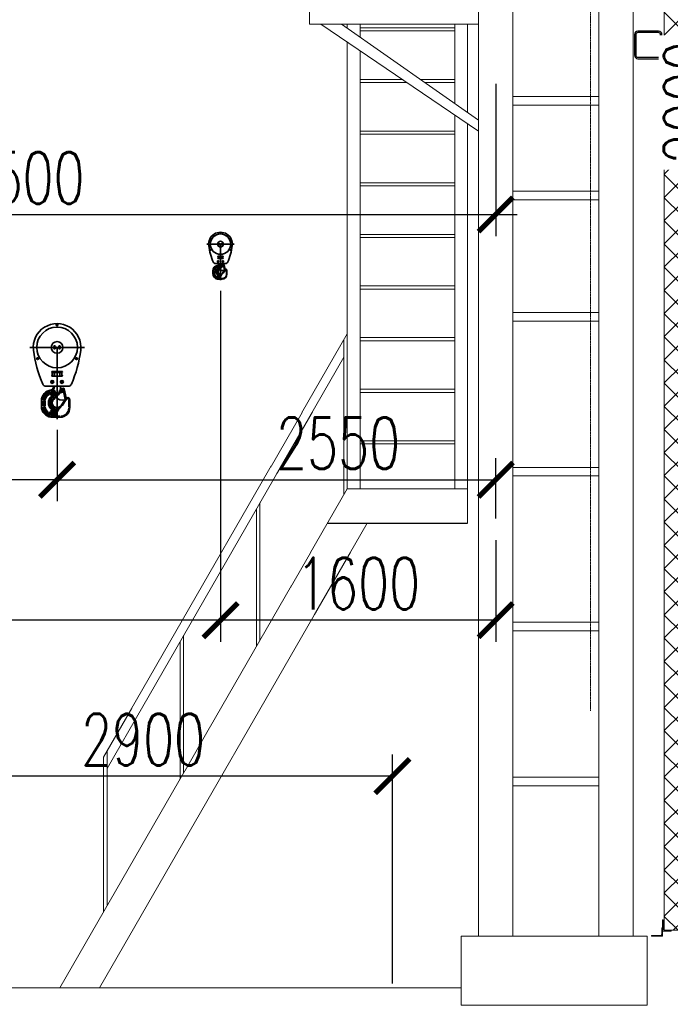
# Model space of a CAD drawing. Header units: millimetres. Extents: x 452087 to 582075, y 10891 to 81641.
# Tile 162 of 256: x 493453 to 497235, y 56541 to 62263. Entities that reach past the tile are written whole.
import ezdxf

# ---------------------------------------------------------------- set-up
doc = ezdxf.new("R2010")
doc.units = ezdxf.units.MM
doc.linetypes.add('ACAD_ISO04W100', pattern=[30, 24, -3, 0, -3])
doc.layers.get('Defpoints').update_dxf_attribs({"color": 8})
for name, color, linetype, lineweight in [('АО_оси', 255, 'ACAD_ISO04W100', 25), ('ОЗиМ', 5, 'Continuous', 35), ('ОЗиМ Линии', 7, 'Continuous', 25)]:
    doc.layers.add(name, color=color, linetype=linetype, lineweight=lineweight)
for name, color, linetype in [('АО_Размеры', 7, 'Continuous'), ('ГТО-2_Размеры', 7, 'Continuous'), ('ОГСО_Размеры', 7, 'Continuous'), ('ОСК_металл', 2, 'Continuous')]:
    doc.layers.add(name, color=color, linetype=linetype)
doc.layers.add('ГТО-2_Оборудование_018', color=7, linetype='Continuous', lineweight=18, true_color=0x6b6b6b)
doc.styles.add('RomanS', font='romans.shx', dxfattribs={"width": 0.7})
doc.dimstyles.new('M200', dxfattribs={"dimscale": 200, "dimtxt": 3, "dimasz": 2, "dimexe": 1.25, "dimexo": 0.625, "dimtad": 3, "dimtoh": 1, "dimdec": 0, "dimtxsty": 'RomanS', "dimblk": 'ARCHTICK', "dimblk1": 'OBLIQUE', "dimblk2": 'ARCHTICK', "dimcen": 3, "dimclrt": 2, "dimaunit": 1, "dimadec": 4, "dimazin": 0, "dimtfac": 1, "dimtdec": 0, "dimtmove": 0, "dimatfit": 3, "dimfxl": 1, "dimtfill": 1, "dimarcsym": 0})
doc.dimstyles.new('MOSOBL 1-100 (мм)', dxfattribs={"dimscale": 100, "dimtxt": 3, "dimasz": 2, "dimexe": 1.25, "dimexo": 0.625, "dimtad": 1, "dimdec": 0, "dimzin": 9, "dimtxsty": 'RomanS', "dimblk": 'ARCHTICK', "dimcen": 2.5, "dimdle": 1.25, "dimclrd": 7, "dimclre": 7, "dimclrt": 2, "dimadec": 0, "dimazin": 0, "dimtfac": 1, "dimtdec": 0, "dimtmove": 1, "dimatfit": 3, "dimfxl": 1, "dimtfill": 1, "dimlwd": 25, "dimlwe": 25, "dimarcsym": 0})

# ---------------------------------------------------------------- blocks, each defined once
blk = doc.blocks.new('_ArchTick')
at = {"color": 0, "linetype": 'ByBlock', "const_width": 0.15}
blk.add_lwpolyline([(-0.5, -0.5), (0.5, 0.5)], dxfattribs=at)
blk = doc.blocks.new('*D561')
at = {"layer": 'Defpoints', "color": 0, "transparency": 16777216}
for p in [(492720.6, 57866.9), (492720.6, 57696.5), (495620.3, 56598.6)]:
    blk.add_point(p, dxfattribs=at)
at = {"layer": 'ГТО-2_Размеры', "color": 0, "lineweight": -2, "transparency": 16777216}
for p, q in [((492720.6, 57759), (492720.6, 57991.9)), ((495620.3, 56661.1), (495620.3, 57991.9)), ((495620.3, 57866.9), (492720.6, 57866.9))]:
    blk.add_line(p, q, dxfattribs=at)
at = {"layer": 'ГТО-2_Размеры', "color": 0, "lineweight": -2, "transparency": 16777216, "xscale": 200, "yscale": 200, "zscale": 200, "rotation": 180}
blk.add_blockref('_ArchTick', (492720.6, 57866.9), dxfattribs=at)
at = {"layer": 'ГТО-2_Размеры', "color": 0, "lineweight": -2, "transparency": 16777216, "xscale": 200, "yscale": 200, "zscale": 200}
blk.add_blockref('_ArchTick', (495620.3, 57866.9), dxfattribs=at)
at = {"layer": 'ГТО-2_Размеры', "color": 2, "transparency": 16777216, "insert": (494170.4, 58079.4), "char_height": 300, "attachment_point": 5, "style": 'RomanS', "bg_fill": 3, "box_fill_scale": 1.1, "bg_fill_color": 256, "bg_fill_true_color": 13158600, "bg_fill_transparency": 0}
blk.add_mtext('2900', dxfattribs=at)
blk = doc.blocks.new('_Oblique')
at = {"color": 0, "linetype": 'ByBlock', "lineweight": -2}
blk.add_line((-0.5, -0.5), (0.5, 0.5), dxfattribs=at)
blk = doc.blocks.new('*D636')
at = {"layer": 'Defpoints', "color": 0, "transparency": 16777216}
for p in [(493670.6, 59941.1), (490720.6, 59589.3), (490720.6, 59036.3)]:
    blk.add_point(p, dxfattribs=at)
at = {"layer": 'ГТО-2_Размеры', "color": 0, "lineweight": -2, "transparency": 16777216}
for p, q in [((493670.6, 59878.6), (493670.6, 59464.3)), ((490720.6, 59098.8), (490720.6, 59714.3)), ((493670.6, 59589.3), (490720.6, 59589.3))]:
    blk.add_line(p, q, dxfattribs=at)
at = {"layer": 'ГТО-2_Размеры', "color": 0, "lineweight": -2, "transparency": 16777216, "xscale": 200, "yscale": 200, "zscale": 200, "rotation": 180}
blk.add_blockref('_ArchTick', (490720.6, 59589.3), dxfattribs=at)
at = {"layer": 'ГТО-2_Размеры', "color": 0, "lineweight": -2, "transparency": 16777216, "xscale": 200, "yscale": 200, "zscale": 200}
blk.add_blockref('_ArchTick', (493670.6, 59589.3), dxfattribs=at)
at = {"layer": 'ГТО-2_Размеры', "color": 2, "transparency": 16777216, "insert": (492195.6, 59801.8), "char_height": 300, "attachment_point": 5, "style": 'RomanS', "bg_fill": 3, "box_fill_scale": 1.1, "bg_fill_color": 256, "bg_fill_true_color": 13158600, "bg_fill_transparency": 0}
blk.add_mtext('2950', dxfattribs=at)
blk = doc.blocks.new('*D637')
at = {"layer": 'Defpoints', "color": 0, "transparency": 16777216}
for p in [(494620.6, 60749.6), (490720.6, 58773), (490720.6, 58076.1)]:
    blk.add_point(p, dxfattribs=at)
at = {"layer": 'ГТО-2_Размеры', "color": 0, "lineweight": -2, "transparency": 16777216}
for p, q in [((494620.6, 60687.1), (494620.6, 58648)), ((490720.6, 58138.6), (490720.6, 58898)), ((494620.6, 58773), (490720.6, 58773))]:
    blk.add_line(p, q, dxfattribs=at)
at = {"layer": 'ГТО-2_Размеры', "color": 0, "lineweight": -2, "transparency": 16777216, "xscale": 200, "yscale": 200, "zscale": 200, "rotation": 180}
blk.add_blockref('_ArchTick', (490720.6, 58773), dxfattribs=at)
at = {"layer": 'ГТО-2_Размеры', "color": 0, "lineweight": -2, "transparency": 16777216, "xscale": 200, "yscale": 200, "zscale": 200}
blk.add_blockref('_ArchTick', (494620.6, 58773), dxfattribs=at)
at = {"layer": 'ГТО-2_Размеры', "color": 2, "transparency": 16777216, "insert": (492670.6, 58985.5), "char_height": 300, "attachment_point": 5, "style": 'RomanS', "bg_fill": 3, "box_fill_scale": 1.1, "bg_fill_color": 256, "bg_fill_true_color": 13158600, "bg_fill_transparency": 0}
blk.add_mtext('3900', dxfattribs=at)
blk = doc.blocks.new('*D648')
at = {"layer": 'Defpoints', "color": 0, "transparency": 16777216}
for p in [(494620.6, 60749.6), (496220.5, 59301.1, 0), (494620.6, 58773)]:
    blk.add_point(p, dxfattribs=at)
at = {"layer": 'ГТО-2_Размеры', "color": 0, "lineweight": -2, "transparency": 16777216}
for p, q in [((494620.6, 60687.1), (494620.6, 58648)), ((496220.5, 59238.6), (496220.5, 58648)), ((496220.5, 58773), (494620.6, 58773))]:
    blk.add_line(p, q, dxfattribs=at)
at = {"layer": 'ГТО-2_Размеры', "color": 0, "lineweight": -2, "transparency": 16777216, "xscale": 200, "yscale": 200, "zscale": 200, "rotation": 180}
blk.add_blockref('_ArchTick', (494620.6, 58773), dxfattribs=at)
at = {"layer": 'ГТО-2_Размеры', "color": 0, "lineweight": -2, "transparency": 16777216, "xscale": 200, "yscale": 200, "zscale": 200}
blk.add_blockref('_ArchTick', (496220.5, 58773), dxfattribs=at)
at = {"layer": 'ГТО-2_Размеры', "color": 2, "transparency": 16777216, "insert": (495420.5, 58985.5), "char_height": 300, "attachment_point": 5, "style": 'RomanS', "bg_fill": 3, "box_fill_scale": 1.1, "bg_fill_color": 256, "bg_fill_true_color": 13158600, "bg_fill_transparency": 0}
blk.add_mtext('1600', dxfattribs=at)
blk = doc.blocks.new('*D649')
at = {"layer": 'Defpoints', "color": 0, "transparency": 16777216}
for p in [(493670.6, 59941.1), (496220.5, 59589.3, 0), (496220.5, 59301.1, 0)]:
    blk.add_point(p, dxfattribs=at)
at = {"layer": 'ГТО-2_Размеры', "color": 0, "lineweight": -2, "transparency": 16777216}
for p, q in [((493670.6, 59878.6, 0), (493670.6, 59464.3, 0)), ((496220.5, 59363.6, 0), (496220.5, 59714.3, 0)), ((493670.6, 59589.3, 0), (496220.5, 59589.3, 0))]:
    blk.add_line(p, q, dxfattribs=at)
at = {"layer": 'ГТО-2_Размеры', "color": 0, "lineweight": -2, "transparency": 16777216, "xscale": 200, "yscale": 200, "zscale": 200, "rotation": 180}
blk.add_blockref('_ArchTick', (493670.6, 59589.3, 0), dxfattribs=at)
at = {"layer": 'ГТО-2_Размеры', "color": 0, "lineweight": -2, "transparency": 16777216, "xscale": 200, "yscale": 200, "zscale": 200}
blk.add_blockref('_ArchTick', (496220.5, 59589.3, 0), dxfattribs=at)
at = {"layer": 'ГТО-2_Размеры', "color": 2, "transparency": 16777216, "insert": (495304, 59801.8, 0), "char_height": 300, "attachment_point": 5, "style": 'RomanS', "bg_fill": 3, "box_fill_scale": 1.1, "bg_fill_color": 256, "bg_fill_true_color": 13158600, "bg_fill_transparency": 0}
blk.add_mtext('2550', dxfattribs=at)
blk = doc.blocks.new('*D651')
at = {"layer": 'Defpoints', "color": 0, "transparency": 16777216}
for p in [(496220.5, 61951.5), (490720.6, 61748.5), (496220.5, 61130.3)]:
    blk.add_point(p, dxfattribs=at)
at = {"layer": 'АО_Размеры', "color": 7, "lineweight": 25, "transparency": 16777216}
for p, q in [((496220.5, 61889), (496220.5, 61005.3)), ((490720.6, 61686), (490720.6, 61005.3)), ((490595.6, 61130.3), (496345.5, 61130.3))]:
    blk.add_line(p, q, dxfattribs=at)
at = {"layer": 'АО_Размеры', "color": 7, "lineweight": 25, "transparency": 16777216, "xscale": 200, "yscale": 200, "zscale": 200, "rotation": 180}
blk.add_blockref('_ArchTick', (490720.6, 61130.3), dxfattribs=at)
at = {"layer": 'АО_Размеры', "color": 7, "lineweight": 25, "transparency": 16777216, "xscale": 200, "yscale": 200, "zscale": 200}
blk.add_blockref('_ArchTick', (496220.5, 61130.3), dxfattribs=at)
at = {"layer": 'АО_Размеры', "color": 2, "transparency": 16777216, "insert": (493470.5, 61342.8), "char_height": 300, "attachment_point": 5, "style": 'RomanS', "bg_fill": 3, "box_fill_scale": 1.1, "bg_fill_color": 256, "bg_fill_true_color": 13158600, "bg_fill_transparency": 0}
blk.add_mtext('5500', dxfattribs=at)
blk = doc.blocks.new('A$C5CDC48FF')
at = {"layer": 'ОЗиМ', "ltscale": 60}
for p, q in [((-4.9, 481.5), (-4.9, 479.8)), ((4.9, 479.8), (4.9, 481.5)), ((-159.3, 350), (159.2, 350)), ((-18.2, 350), (-16.1, 353.8)), ((-16.1, 346.2), (-18.2, 350)), ((-16.1, 353.8), (-11.9, 353.8)), ((-11.9, 346.2), (-16.1, 346.2)), ((-14, 356.3), (-14, 363)), ((-14, 346.2), (-14, 353.8)), ((-14, 337.1), (-14, 343.7)), ((-11.9, 353.8), (-9.8, 350)), ((-9.8, 350), (-11.9, 346.2)), ((0, 350), (0, -67.1)), ((9.8, 350), (11.9, 353.8)), ((11.9, 346.2), (9.8, 350)), ((11.9, 353.8), (16.1, 353.8)), ((16.1, 346.2), (11.9, 346.2)), ((14, 356.3), (14, 363)), ((14, 346.2), (14, 353.8)), ((14, 337.1), (14, 343.7)), ((16.1, 353.8), (18.2, 350)), ((18.2, 350), (16.1, 346.2)), ((-114.8, 289.4), (-116.3, 288.5)), ((116.3, 288.5), (114.8, 289.4)), ((-111.4, 280), (-109.9, 280.9)), ((109.9, 280.9), (111.4, 280)), ((-30.4, 209.3), (30.4, 209.3)), ((-28.1, 203.7), (-27.3, 203.7)), ((28, 210.7), (-28, 210.7)), ((-28, 203.1), (-28, 190.3)), ((-28, 182.7), (-20.6, 182.7)), ((-27.3, 203.7), (-27.3, 182.7)), ((-27.3, 203.7), (-15.6, 203.7)), ((-20.6, 182.7), (-15.6, 182.7)), ((-15.6, 182.7), (-15.6, 203.7)), ((-15.6, 203.7), (15.6, 203.7)), ((15.6, 182.7), (-15.6, 182.7)), ((15.6, 203.7), (15.6, 182.7)), ((15.6, 203.7), (27.3, 203.7)), ((15.6, 182.7), (20.6, 182.7)), ((20.6, 182.7), (28, 182.7)), ((27.3, 182.7), (27.3, 203.7)), ((27.3, 203.7), (28.1, 203.7)), ((28, 190.3), (28, 203.1)), ((64, 124.2), (-64, 124.2)), ((-32.2, 149.1), (-30.1, 152.9)), ((-30.1, 145.3), (-32.2, 149.1)), ((-30.1, 152.9), (-25.9, 152.9)), ((-25.9, 145.3), (-30.1, 145.3)), ((-25.9, 152.9), (-23.8, 149.1)), ((-23.8, 149.1), (-25.9, 145.3)), ((-25, 108.2), (-19.9, 117.2)), ((-24.2, 110.3), (-20.2, 119.8)), ((-24.1, 107.4), (-18.8, 117)), ((-22, 113.5), (-19.2, 122.7)), ((-21.6, 114.7), (-21.3, 115.7)), ((-20.9, 113.1), (-18.1, 122.7)), ((-20.6, 118.1), (-20.1, 120.3)), ((-19.8, 124.2), (-19.8, 122.7)), ((-14.7, 122.7), (-19.2, 122.7)), ((-14.2, 123), (-14.2, 124.2)), ((-9.5, 123.9), (-9.5, 124.2)), ((-7.6, 123.9), (7.6, 123.9)), ((9.5, 123.9), (9.5, 124.2)), ((19.8, 101.9), (19.8, 124.2)), ((23.8, 149.1), (25.9, 152.9)), ((25.9, 145.3), (23.8, 149.1)), ((25.9, 152.9), (30.1, 152.9)), ((30.1, 145.3), (25.9, 145.3)), ((30.1, 152.9), (32.2, 149.1)), ((32.2, 149.1), (30.1, 145.3)), ((-46.3, 84), (-47.5, 87.1)), ((-43.7, 77.7), (-45.8, 82.9)), ((-41.2, 84.5), (-44.9, 83.8)), ((-37.6, 102), (-41.5, 101.2)), ((-36.3, 83.9), (-40.6, 84.6)), ((-36.5, 102.1), (-37.6, 102)), ((-35.4, 102.3), (-36.5, 102.1)), ((-35.9, 102.4), (-33.2, 103.4)), ((-35.4, 102.3), (-34, 102.5)), ((-34.8, 97.3), (-35.3, 101.7)), ((-34.5, 73.7), (-32.3, 70)), ((-29.3, 77.3), (-34.1, 74.5)), ((-33.3, 102.6), (-34, 102.5)), ((-33.1, 102.7), (-32.7, 102.8)), ((-32.9, 102.7), (-28.4, 105)), ((-28, 104.5), (-32.7, 102.8)), ((-31.5, 97.9), (-32.6, 102.2)), ((-31.9, 81.4), (-32.4, 81.8)), ((-28.6, 61.2), (-32.2, 65.5)), ((-26.6, 72.7), (-31.5, 69.9)), ((-31, 103.7), (-27.2, 105.9)), ((-30, 105), (-27.6, 106.7)), ((-29.9, 94.9), (-13.3, 66.1)), ((-28.7, 77.6), (-29.4, 78.6)), ((-28.7, 77.6), (-26, 73)), ((-28.3, 77.8), (-25.4, 79.5)), ((-28, 104.5), (-28.2, 104.4)), ((-28.1, 60.7), (-27.6, 61.1)), ((-27.8, 60.4), (-25.6, 57.8)), ((-27.5, 106.5), (-27.5, 106.5)), ((-26, 63.3), (-25.8, 63.6)), ((-25.5, 71.9), (-25.7, 72.5)), ((-25.6, 73.2), (-22.7, 74.9)), ((-9.1, 68.8), (-25.5, 97.1)), ((-25, 109.2), (-23.3, 111.5)), ((-25, 108.2), (-22.6, 111)), ((-25, 108.1), (-22.6, 111)), ((-25, 108.1), (-25, 108.2)), ((-22.6, 75.6), (-24.8, 79.3)), ((-24.8, 68.1), (-24.8, 69.6)), ((-24.2, 107.3), (-21.7, 110.4)), ((-24.2, 107.3), (-24.1, 107.4)), ((-24.1, 107.4), (-21.7, 110.4)), ((-13.1, 62.4), (-22.6, 52.9)), ((-20.8, 99), (-5.5, 72.4)), ((-19.8, 47.8), (-8.7, 58.9)), ((-2.4, 77), (-17.1, 102.4)), ((-8.7, 60.5), (-11.5, 63.2)), ((-7.6, 61.6), (-9.3, 59.9)), ((-9, 59.1), (-8.5, 58.6)), ((-8.5, 58.6), (-6.6, 60.7)), ((-8.5, 58.6), (-8, 58.2)), ((-7.6, 61.6), (2.9, 72.9)), ((-6.7, 60.8), (-7.5, 61.6)), ((-4.4, 69.6), (-7.4, 66.7)), ((-6.6, 59.7), (4.9, 72)), ((3.9, 72), (-6.6, 60.7)), ((0, 73.6), (-1, 74.5)), ((2.2, 77.7), (-0.6, 74.9)), ((-0.3, 73.9), (-0.3, 73.9)), ((0.4, 73.2), (0.3, 73.2)), ((0.4, 73.2), (0.4, 73.2)), ((1.5, 72.1), (1.4, 72.2)), ((1.5, 72.1), (1.5, 72.1)), ((1.8, 71.8), (1.7, 71.8)), ((5.3, 80.8), (2.9, 78.4)), ((4.8, 75), (2.9, 72.9)), ((3, 72.8), (3.8, 72.1)), ((3.9, 72), (5.8, 74)), ((5.8, 74), (4.8, 75)), ((6.3, 73.5), (5.8, 74)), ((6, 80.7), (9.1, 77.5)), ((6.1, 73.7), (9.5, 77.1)), ((6.3, 73.5), (17.3, 85.3)), ((9.5, 77.1), (11.8, 79.4)), ((11.4, 79.1), (13.1, 81.3)), ((14.7, 101.9), (19.2, 101.9)), ((17.1, 88.5), (18.1, 91.1)), ((17.3, 85.3), (25.9, 94.5)), ((17.3, 85.3), (38, 89.7)), ((31.5, 111.3), (19.8, 111.3)), ((25.9, 94.5), (24.3, 102.1)), ((25.9, 94.5), (39, 97.3)), ((25.9, 94.5), (25.9, 94.5)), ((31.5, 108.9), (26.9, 106.2)), ((26.9, 106.2), (26.9, 101)), ((26.9, 101), (31.5, 98.3)), ((30, 110.8), (37.5, 112.4)), ((36, 106.2), (31.5, 108.9)), ((31.5, 98.3), (36, 101)), ((36, 101), (36, 106.2)), ((37.5, 112.4), (40.2, 113)), ((40.5, 98.4), (37.8, 110.8)), ((38.1, 90.4), (38.9, 96.6)), ((46.9, 48.2), (38.6, 86.9)), ((40.2, 113), (44.8, 91.6)), ((44.8, 91.6), (54.3, 46.9)), ((55.7, 57.4), (55.6, 57.4)), ((-91, 39.7), (-91, 7)), ((-90.4, 39.7), (-86, 39.7)), ((-90.4, 7), (-86, 7)), ((-85.4, 9.8), (-85.4, 36.9)), ((-79.8, 36.8), (-79.8, 9.7)), ((-79.4, 39.6), (-76, 39.6)), ((-76, 6.9), (-79.4, 6.9)), ((-75.6, 6.9), (-75.6, 39.6)), ((-74.9, 39.6), (-69.3, 39.6)), ((-74.9, 6.9), (-69.3, 6.9)), ((-68.6, 9.7), (-68.6, 36.8)), ((-20.2, 48.2), (-23.4, 51.4)), ((6, 0.7), (6.2, 0.7)), ((6.7, 0.8), (6.2, 0.7)), ((43.5, 42.2), (23.1, 12.2)), ((23.6, 11.9), (27.3, 9.4)), ((29.3, 11.4), (49.7, 41.3)), ((43.5, 42.2), (43.5, 42.2)), ((43.5, 42.2), (43.5, 42.2)), ((43.6, 42.2), (43.6, 42.2)), ((44, 44.7), (47.4, 45.4)), ((45, 42), (45.7, 42.1)), ((54.3, 46.9), (47.4, 45.4)), ((48.4, 42.4), (48.9, 42.6)), ((51.6, 43.8), (52, 44.2)), ((53.8, 56.2), (53.7, 56.1)), ((54.2, 46.2), (54.5, 46.7)), ((54.6, 56.8), (54.5, 56.7)), ((55.3, 57.2), (55.2, 57.1)), ((55.9, 49.3), (56.1, 49.8)), ((56.3, 56.1), (56.2, 56.5)), ((56.7, 52.7), (56.5, 54.1)), ((56.7, 52.5), (56.7, 52.5)), ((56.7, 52.5), (56.7, 52.5)), ((68.6, 43.5), (68.6, 2.8)), ((73.6, 46.3), (69.2, 46.3)), ((73.6, 0), (69.2, 0)), ((74.2, 0), (74.2, 46.3)), ((-52.4, -34.5), (-54.1, -37.4)), ((-51.8, -33.5), (-49, -28.7)), ((-50.4, -35), (-50.1, -35.1)), ((-48.1, -35.6), (-45.9, -36)), ((-43.7, -35.8), (-41.6, -35.5)), ((-39.5, -34.7), (-37.6, -33.7)), ((-33.6, -28.7), (-38.4, -25.9)), ((-32.8, -14.7), (-38.3, -24.4)), ((-35.9, -54.9), (-35.3, -50.5)), ((-35.3, -31.9), (-34.3, -30.9)), ((-33.6, -50.7), (-34.9, -50.1)), ((-10.4, -6.8), (-33.9, -47.5)), ((-26, -17), (-33, -29.1)), ((-32.6, -29.3), (-29.7, -31)), ((-28.6, -5.2), (-32.2, -9.5)), ((-26.6, -16.7), (-31.5, -13.9)), ((-30.4, -49.1), (-7, -8.5)), ((-28.6, -30), (-23.1, -20.3)), ((-28, -56), (-22.5, -56)), ((-27.8, -4.4), (-25.6, -1.8)), ((-27.6, -5.2), (-27.6, -5.1)), ((-26, -17), (-25.7, -16.5)), ((-25.5, -8.4), (-25.8, -7.6)), ((-25.6, -17.2), (-22.7, -18.9)), ((-24.9, -13.9), (-24.8, -13.6)), ((-20.4, -51.9), (-24.8, -51.9)), ((4.7, -9.4), (-18.5, -49.5)), ((-14.6, -56), (18.2, -56)), ((-13.2, -48), (11.3, -5.5)), ((15.4, -50.4), (-11.8, -50.4)), ((18.2, -55.4), (18.2, -51))]:
    blk.add_line(p, q, dxfattribs=at)
for points in [[(-9.5, 123.9), (-9.4, 124.2), (-9.4, 124.2)], [(9.5, 123.9), (9.4, 124.2), (9.4, 124.2)], [(-31.9, 103), (-32.1, 102.9), (-32.3, 102.9), (-32.3, 102.8), (-32.5, 102.8), (-32.7, 102.8)], [(-27.2, 100.2), (-27.8, 101.1), (-28.5, 101.9), (-29.3, 102.5), (-30, 102.9), (-30.8, 103.1), (-31.3, 103.1)], [(-30.9, 97.5), (-29.3, 98.3), (-28.9, 98.5), (-27.9, 99.1), (-27.3, 99.3)], [(-21.2, 104.7), (-21.4, 104.7), (-22.9, 105), (-23.2, 105), (-23.8, 105.1), (-24.7, 105.3), (-25.9, 105.2), (-26.4, 105.2), (-28, 104.5)], [(-22.6, 102.1), (-23.3, 103), (-24.1, 103.7), (-25, 104.3), (-25.8, 104.6), (-26.6, 104.8), (-27.4, 104.7), (-27.5, 104.7)], [(-21.8, 101.7), (-21.3, 102), (-20.7, 102.3), (-20.3, 102.7), (-19.5, 103.5), (-19.3, 103.7), (-18.8, 104.4)], [(-18.5, 104.8), (-20.6, 104.7), (-21.2, 104.7)], [(-8.1, 66.1), (-9.6, 65.1), (-9.7, 65), (-11.5, 63.9)], [(-6.3, 63), (-6.5, 63.9), (-6.8, 64.9), (-7.3, 65.8)], [(-1.3, 74.1), (-2.6, 72.1), (-2.7, 72), (-3.8, 70.5)], [(-2.7, 66.9), (-2.9, 67.8), (-3.3, 68.8), (-3.7, 69.5)], [(1.5, 72.1), (1.4, 72.2), (0.5, 73), (0.3, 73.3), (0.2, 73.3)], [(1.7, 71.7), (1.6, 71.9), (1.5, 72), (1.5, 72), (1.5, 72), (1.5, 72), (1.5, 72.1), (1.5, 72.1), (1.5, 72.1), (1.5, 72.1), (1.5, 72.1), (1.5, 72.1), (1.5, 72.1), (1.6, 72.1), (1.6, 72), (1.7, 72), (1.9, 71.8)], [(44.8, 91.6), (44.8, 91.1), (44.5, 90.9), (44.4, 90.8), (43.8, 90.6), (43, 90.5), (43, 90.4), (41.9, 90.3), (40.7, 90.1), (40.6, 90.1), (39.4, 89.9), (38, 89.7)], [(39, 97.3), (39.5, 97.4), (39.9, 97.3), (40.6, 97), (40.8, 96.9)], [(42.4, 95.6), (42.2, 95.8), (42, 96), (40.8, 96.9)], [(44.8, 91.6), (44.3, 93.1), (43.9, 93.8), (43.4, 94.5)], [(55.8, 57.5), (55.7, 57.4), (55.3, 57.2), (54.6, 56.8), (53.8, 56.2), (53, 55.5), (52.9, 55.4)], [(55.5, 57.3), (55.6, 57.4), (55.7, 57.4)], [(55.8, 57.5), (55.8, 57.5), (55.8, 57.5)], [(55.8, 57.5), (55.9, 57.3), (56.2, 56.5), (56.5, 55.5), (56.7, 54.1), (56.7, 52.5), (56.5, 51.1)], [(-7.6, 0.5), (-7.8, 0), (-7.9, -0.6), (-8.1, -1.2), (-8.4, -2.3), (-8.5, -2.7), (-8.8, -3.8)], [(-6.8, 0.8), (-7.1, 0.9), (-7.5, 1)], [(-6.2, 0.5), (-5.7, 0), (-5.4, -0.6), (-5.1, -1.5), (-5, -2.6), (-5.1, -3.8), (-5.3, -5.1), (-5.3, -5.4)], [(10.6, 2.1), (6.7, 0.8), (6.2, 0.7), (2.9, 0.1)], [(10.8, 1.6), (11, 1.1), (11.2, 0.6), (11.5, 0), (11.9, -1.1), (12.1, -1.5), (12.5, -2.6)], [(45.5, 45), (45, 44.4), (44.3, 43.3), (43.9, 42.7), (43.6, 42.3), (43.5, 42.2)], [(51.3, 43.6), (49, 42.6), (47.1, 42.1), (45.7, 42), (44.5, 42), (43.8, 42.1), (43.5, 42.2), (43.5, 42.2)], [(53.4, 55.8), (53.7, 56.1), (53.8, 56.2)], [(54.2, 56.5), (54.5, 56.7), (54.6, 56.8)], [(54.9, 57), (55.2, 57.1), (55.2, 57.2)], [(-36, -55.5), (-35.5, -55.6), (-35.5, -55.6), (-35.1, -55.6)], [(-35.5, -55.5), (-35.5, -55.5), (-35.5, -55.6)], [(-32.1, -51.4), (-33.4, -50.8), (-33.5, -50.8), (-34.9, -50.1)], [(-34.5, -55.6), (-33.9, -55.3), (-33.4, -54.8), (-32.8, -54.1), (-32.3, -53.2), (-31.9, -52.1)], [(-27.5, -55.9), (-27, -55.6), (-26.4, -55), (-26, -54.3), (-25.6, -53.3), (-25.4, -52.5)], [(-22.5, -56), (-18.7, -56), (-15.5, -56), (-14.6, -56)], [(-22, -55.9), (-21.5, -55.6), (-21, -55), (-20.5, -54.3), (-20.1, -53.3), (-20, -52.5)], [(-15.1, -50.6), (-15.2, -50.6), (-17.3, -51.2), (-19.3, -51.8)], [(-14.6, -55.4), (-14.6, -54.9), (-14.6, -54.4), (-14.6, -53.7), (-14.6, -52.5), (-14.6, -52.1), (-14.6, -51)], [(-8.6, -4.6), (-7.2, -5.3), (-5.9, -5.9)], [(3.7, 0), (4.2, -0.4), (4.7, -1), (5.2, -1.9), (5.6, -3), (5.9, -4.4), (6.1, -5.8), (6.1, -6.1)], [(6.8, -6.6), (8.9, -5.6), (9.3, -5.3), (12.1, -3.5)]]:
    blk.add_lwpolyline(points, dxfattribs=at)
blk.add_lwpolyline([(0.4, 73.2), (0.4, 73.2), (0.4, 73.2), (0.4, 73.2), (0.3, 73.2), (0.3, 73.2), (0.3, 73.2), (0.3, 73.2), (0.2, 73.3), (0.2, 73.3), (0, 73.5), (-0.2, 73.7), (-0.2, 73.8), (-0.3, 73.8), (-0.3, 73.8), (-0.3, 73.8), (-0.3, 73.9), (-0.3, 73.9), (-0.3, 73.9), (-0.3, 73.9), (-0.3, 73.9), (-0.3, 73.9), (-0.3, 73.9), (-0.3, 73.9), (-0.3, 73.9), (-0.2, 73.8), (-0.1, 73.8), (0, 73.6), (0.2, 73.4), (0.3, 73.3), (0.3, 73.3), (0.3, 73.3), (0.4, 73.2), (0.4, 73.2), (0.4, 73.2), (0.4, 73.2)], close=True, dxfattribs=at)
for centre, radius in [((0, 350), 118.3), ((0, 480.6), 5.25), ((0, 350), 34), ((-14, 350), 6.3), ((14, 350), 6.3), ((-113.1, 284.7), 5.25), ((113.1, 284.7), 5.25), ((-28, 149.1), 8.4), ((-28, 149.1), 6.3), ((28, 149.1), 8.4), ((28, 149.1), 6.3), ((31.5, 103.6), 5.95), ((31.5, 103.6), 4.32), ((31.5, 103.6), 3.36), ((31.5, 103.6), 3.08), ((31.5, 103.6), 2.8), ((31.5, 103.6), 1.54)]:
    blk.add_circle(centre, radius, dxfattribs=at)
for centre, radius, start, end in [((0, 350), 138.3, 353, 187), ((0, 350), 131.6, 92.1338, 92.2216), ((0, 350), 129.9, 92.1626, 92.2605), ((0, 350), 131.6, 87.8662, 92.1338), ((0, 350), 129.9, 87.8374, 92.1626), ((0, 350), 127.7, 88.2368, 91.7632), ((0, 350), 126, 89.1524, 90.8476), ((0, 350), 131.6, 87.7784, 87.8662), ((0, 350), 129.8, 87.7395, 87.8374), ((-14, 350), 4.2, 115.8419, 121.8908), ((-14, 350), 4.2, 238.1092, 244.1581), ((-14, 350), 4.2, 58.1092, 64.1581), ((-14, 350), 4.2, 295.8419, 301.8908), ((14, 350), 4.2, 115.8419, 121.8908), ((14, 350), 4.2, 238.1092, 244.1581), ((14, 350), 4.2, 58.1092, 64.1581), ((14, 350), 4.2, 295.8419, 301.8908), ((557.6, 418.5), 700, 187, 203.7265), ((0, 350), 131.6, 207.7701, 207.8662), ((0, 350), 131.6, 207.8662, 212.1338), ((0, 350), 129.9, 207.7269, 207.8374), ((0, 350), 129.9, 207.8374, 212.1626), ((0, 350), 127.7, 208.7173, 211.4781), ((-557.6, 418.5), 700, 336.2735, 353), ((0, 350), 127.7, 328.5219, 331.2827), ((0, 350), 129.9, 327.8374, 332.1626), ((0, 350), 131.6, 327.8662, 332.1338), ((0, 350), 129.8, 332.1626, 332.2731), ((0, 350), 131.6, 332.1338, 332.2299), ((0, 350), 131.6, 212.1338, 212.2396), ((0, 350), 129.8, 212.1626, 212.2744), ((0, 350), 129.8, 327.7256, 327.8374), ((0, 350), 131.6, 327.7604, 327.8662), ((-28, 207.9), 2.8, 90, 240), ((-28, 185.5), 2.8, 120, 270), ((-30.8, 203.1), 2.8, 0, 60), ((-30.8, 190.3), 2.8, 300, 0), ((28, 207.9), 2.8, 300, 90), ((30.8, 203.1), 2.8, 120, 180), ((30.8, 190.3), 2.8, 180, 240), ((28, 185.5), 2.8, 270, 60), ((-64, 145.2), 21, 203.7265, 270), ((-28, 149.1), 4.2, 115.8419, 121.8908), ((-28, 149.1), 4.2, 238.1092, 244.1581), ((-28, 149.1), 4.2, 58.1092, 64.1581), ((-28, 149.1), 4.2, 295.8419, 301.8908), ((-40.8, 122.7), 21, 332.3338, 338.0963), ((-40.8, 122.7), 21, 347.9698, 351.6687), ((-40.8, 122.7), 21, 351.6687, 0), ((-40.8, 122.7), 26.6, 321.6615, 355.7562), ((28, 149.1), 4.2, 115.8419, 121.8908), ((28, 149.1), 4.2, 238.1092, 244.1581), ((28, 149.1), 4.2, 58.1092, 64.1581), ((28, 149.1), 4.2, 295.8419, 301.8908), ((64, 145.2), 21, 270, 336.2735), ((-28, 39.7), 63, 96.6998, 180), ((-28, 39.7), 57.4, 99.4958, 177.204), ((-28, 39.6), 51.8, 115.4384, 176.9124), ((-28, 39.6), 47.6, 112.3508, 180), ((-28, 39.6), 40.6, 116.2959, 176.0549), ((0, 28), 50.1, 133.8686, 226.1314), ((-40.8, 70.6), 14, 30, 112.3508), ((-40.8, 70.6), 18.2, 38.1918, 104.159), ((0, 28), 43.1, 130.6719, 229.3281), ((-40.8, 70.6), 7, 38.2325, 104.123), ((-40.8, 122.7), 21, 278.7477, 291.285), ((-37.8, 123.1), 21, 276.6998, 284.0867), ((-37.8, 123.1), 26.6, 277.4382, 283.3483), ((-40.8, 122.7), 21, 291.285, 296.3338), ((-34.5, 68.1), 2.8, 318.5853, 22.0773), ((-37.8, 123.1), 21, 286.2925, 297.1905), ((-40.8, 122.7), 21, 296.3338, 309.285), ((-34.5, 68.1), 9.8, 310.6719, 30), ((-40.8, 122.7), 21, 309.285, 314.3338), ((-34.4, 125.1), 26.6, 287.3776, 296.1055), ((-40.8, 122.7), 21, 314.3338, 326.6214), ((-34.5, 68.1), 14, 318.5648, 22.1071), ((-40.8, 122.7), 21, 327.285, 332.3338), ((31.5, 103.6), 60.2, 228.9991, 282), ((-15.2, 101.9), 29.4, 319.4861, 355.5139), ((-15.2, 101.9), 35, 315, 0), ((31.5, 103.6), 7.35, 102, 192), ((31.5, 103.6), 7.7, 86.2396, 90), ((61.6, 46.3), 12.6, 0, 117.2181), ((45.5, 53.2), 11.2, 17.3958, 22.6389), ((-28, 7), 63, 180, 262.7245), ((-28, 7), 57.4, 182.7958, 259.9285), ((-28, 6.9), 51.8, 183.095, 236.3572), ((-28, 6.9), 47.6, 180, 239.4521), ((-28, 6.9), 40.6, 183.9524, 235.4998), ((0, 28), 38.9, 134.7934, 225.2066), ((0, 28), 33.6, 139.7792, 249.7514), ((0, 28), 28, 135, 254.5214), ((0, 28), 28, 255.8696, 275.9129), ((0, 28), 28, 292.272, 325.7327), ((0, 28), 33.6, 295.611, 322.3933), ((18.2, 0), 56, 270, 0), ((45.5, 53.2), 11.2, 259.9088, 266.3162), ((45.5, 53.2), 11.2, 270.8459, 283.8222), ((45.5, 53.2), 11.2, 288.0471, 302.9689), ((45.5, 53.2), 11.2, 302.9689, 305.9734), ((45.5, 53.2), 11.2, 305.9734, 313.6369), ((61.6, 46.3), 12.6, 133.8006, 135.9627), ((45.5, 53.2), 7.7, 354.286, 6.1584), ((45.5, 53.2), 11.2, 313.6369, 323.9734), ((45.5, 53.2), 11.2, 323.9734, 331.6369), ((45.5, 53.2), 11.2, 331.6369, 341.9734), ((45.5, 53.2), 11.2, 341.9734, 356.9417), ((45.5, 53.2), 11.2, 4.5175, 14.8186), ((61.6, 46.3), 7, 13.7128, 123.1239), ((-45.1, -22.1), 14, 239.4521, 248.7219), ((-45.1, -22.1), 18.2, 248.2782, 321.1739), ((-45.1, -22.1), 14, 248.7219, 249.759), ((-45.1, -22.1), 14, 249.759, 302.7251), ((-45.1, -22.1), 7, 248.4886, 320.9333), ((-45.1, -22.1), 14, 302.7251, 307.3368), ((-45.1, -22.1), 14, 307.3368, 320.7164), ((-28, 7), 63, 263.5527, 270), ((-45.1, -22.1), 14, 320.7164, 330), ((-34.5, -12.1), 2.8, 337.9227, 41.4147), ((-25.4, 5.5), 57.4, 264.1965, 269.3563), ((-34.5, -12.1), 9.8, 45.5489, 49.3281), ((-34.5, -12.1), 9.8, 28.105, 45.5489), ((-34.5, -12.1), 9.8, 330, 351.659), ((-34.5, -12.1), 9.8, 27.0244, 28.105), ((-34.5, -12.1), 9.8, 352.9816, 27.0244), ((-34.5, -12.1), 9.8, 351.659, 352.9816), ((-34.5, -12.1), 14, 337.8929, 41.4352), ((2.6, 26.5), 33.6, 257.8445, 273.938), ((18.2, 0), 50.4, 273.1839, 356.8161)]:
    blk.add_arc(centre, radius, start, end, dxfattribs=at)
blk = doc.blocks.new('MpMe_Профиль_160x160x8_Спереди(Сечение)_L_1000')
at = {"layer": 'ОСК_металл'}
for points in [[(-80, -60, 0.414214), (-60, -80), (60, -80, 0.414214), (80, -60), (80, 60, 0.414214), (60, 80), (-60, 80, 0.414214), (-80, 60)], [(-72, -60, 0.414214), (-60, -72), (60, -72, 0.414214), (72, -60), (72, 60, 0.414214), (60, 72), (-60, 72, 0.414214), (-72, 60)]]:
    blk.add_lwpolyline(points, format="xyb", close=True, dxfattribs=at)
blk = doc.blocks.new('*U51')
blk.add_lwpolyline([(-12.6, 45), (-9.6, 45, -0.414214), (-7.6, 43), (-7.6, -9, 0.414214), (-1.6, -15), (35.4, -15, -0.414214), (37.4, -17), (37.4, -20), (-12.6, -20)], format="xyb", close=True)
blk = doc.blocks.new('*U52')
blk.add_lwpolyline([(-12.6, 45), (-9.6, 45, -0.414214), (-7.6, 43), (-7.6, -9, 0.414214), (-1.6, -15), (35.4, -15, -0.414214), (37.4, -17), (37.4, -20), (-12.6, -20)], format="xyb", close=True)
blk = doc.blocks.new('АО 3-3')
at = {"layer": 'ГТО-2_Оборудование_018'}
h = blk.add_hatch(dxfattribs=at)
h.set_pattern_fill('ANSI37', color=256, scale=30)
h.set_pattern_definition([(45, (1575017.16, -358171.84), (-67.351921, 67.351921), []), (135, (1575017.16, -358171.84), (-67.351921, -67.351921), [])])
h.paths.add_polyline_path([(425394.6, 206539.4), (425294.6, 206539.4), (425294.6, 207999.9), (425394.6, 207999.9)])
h.paths.add_polyline_path([(425294.6, 206539.4), (425394.6, 206539.4), (425394.6, 204850.4), (425294.6, 204850.4)])
h.paths.add_polyline_path([(425294.6, 203549.9), (425394.6, 203549.9), (425394.6, 199035), (425294.6, 199035)])
h.paths.add_polyline_path([(425394.6, 203549.9), (425294.6, 203549.9), (425294.6, 204099.9), (425394.6, 204099.9)])
h.paths.add_polyline_path([(425394.6, 204149.9), (425294.6, 204149.9), (425294.6, 204850.4), (425394.6, 204850.4)])
for p, q in [((425574.6, 199000), (425574.6, 206140)), ((425774.6, 199000), (425774.6, 206140)), ((426274.6, 199000), (426274.6, 206140)), ((426474.6, 199000), (426474.6, 206140)), ((425394.6, 204149.9), (425394.6, 204863.9)), ((425294.6, 204149.9), (425394.6, 204149.9)), ((425294.6, 204099.9), (425394.6, 204099.9)), ((425394.6, 199035.1), (425394.6, 204099.9)), ((425388.5, 199035), (425294.5, 199035))]:
    blk.add_line(p, q, dxfattribs=at)
for points in [[(425774.6, 203880.6), (426274.6, 203880.6)], [(425774.6, 203830.6), (426274.6, 203830.6)], [(425774.6, 203330.5), (426274.6, 203330.5)], [(425774.6, 203280.5), (426274.6, 203280.5)], [(425774.5, 202625), (426274.5, 202625)], [(425774.5, 202575), (426274.5, 202575)], [(425774.5, 201725), (426274.5, 201725)], [(425774.5, 201675), (426274.5, 201675)], [(425774.5, 200825), (426274.5, 200825)], [(425774.5, 200775), (426274.5, 200775)], [(425774.5, 199925), (426274.5, 199925)], [(425774.5, 199875), (426274.5, 199875)], [(426574.6, 198700), (429374.3, 198700), (429374.3, 198600)]]:
    blk.add_lwpolyline(points, dxfattribs=at)
blk.add_lwpolyline([(426574.6, 199000), (425494.6, 199000), (425494.6, 198600), (426574.6, 198600)], close=True, dxfattribs=at)
at = {"layer": 'ГТО-2_Оборудование_018', "xscale": -1}
for name, p in [('MpMe_Профиль_160x160x8_Спереди(Сечение)_L_1000', (425488.1, 204179.9)), ('*U51', (425391.9, 199050))]:
    blk.add_blockref(name, p, dxfattribs=at)
at = {"layer": 'ГТО-2_Оборудование_018', "xscale": -1, "rotation": 270}
blk.add_blockref('*U52', (425424.5, 199012.6), dxfattribs=at)
blk = doc.blocks.new('A$C0CB52663')
at = {"layer": 'АО_Размеры'}
blk.add_line((-2021.2, 3300), (-2836.4, 3300), dxfattribs=at)
at = {"layer": 'ГТО-2_Оборудование_018'}
for p, q in [((-2899.7, 900), (-2899.7, 8040)), ((-1984.2, 6200), (-2899.7, 5578.4)), ((-2104.2, 6200), (-2899.7, 5643.5)), ((-720.6, 1941.5), (-2136.4, 4400)), ((-2136.4, 3500), (-2136.4, 4400)), ((-2116.4, 3465.3), (-2116.4, 4365.3)), ((-740.6, 1876.1), (-2116.4, 4265.1)), ((-2136.4, 3500), (-2836.4, 3500)), ((-2836.4, 3300), (-2836.4, 3500)), ((-466.3, 600), (-2136.4, 3500)), ((-1628.9, 2618.7), (-1628.9, 3418.5)), ((-1608.9, 2584), (-1608.9, 3383.8)), ((-697.1, 600), (-2252, 3300)), ((-1184.8, 1847.5), (-1184.8, 2647.3)), ((-1164.8, 1812.8), (-1164.8, 2612.6)), ((-740.6, 1076.3), (-740.6, 1976.3)), ((-720.6, 1041.5), (-720.6, 1941.5))]:
    blk.add_line(p, q, dxfattribs=at)
at = {"layer": 'ГТО-2_Оборудование_018', "elevation": 0}
for points in [[(-2885.5, 6400), (-1916.6, 6400), (-1916.6, 6200), (-2899.7, 6200)], [(-2836.4, 5687.8), (-2836.4, 6200)], [(-2761.4, 6200), (-2761.4, 5740.3)], [(-2211.4, 6125), (-2211.4, 6200)], [(-2136.4, 6200), (-2136.4, 6177.4)], [(-2136.4, 6096.6), (-2136.4, 3500), (-2211.4, 3500), (-2211.4, 6045.7)], [(-2588.8, 5861), (-2761.4, 5861), (-2761.4, 5879), (-2563.1, 5879)], [(-2457, 5879), (-2211.4, 5879), (-2211.4, 5861), (-2483.5, 5861)], [(-2761.4, 5672.3), (-2761.4, 3500), (-2836.4, 3500), (-2836.4, 5621.4)]]:
    blk.add_lwpolyline(points, dxfattribs=at)
for points in [[(-2761.4, 6161), (-2761.4, 6179), (-2211.4, 6179), (-2211.4, 6161)], [(-2761.4, 5561), (-2761.4, 5579), (-2211.4, 5579), (-2211.4, 5561)], [(-2761.4, 5261), (-2761.4, 5279), (-2211.4, 5279), (-2211.4, 5261)], [(-2761.4, 4961), (-2761.4, 4979), (-2211.4, 4979), (-2211.4, 4961)], [(-2761.4, 4661), (-2761.4, 4679), (-2211.4, 4679), (-2211.4, 4661)], [(-2761.4, 4361), (-2761.4, 4379), (-2211.4, 4379), (-2211.4, 4361)], [(-2761.4, 4061), (-2761.4, 4079), (-2211.4, 4079), (-2211.4, 4061)], [(-2761.4, 3761), (-2761.4, 3779), (-2211.4, 3779), (-2211.4, 3761)]]:
    blk.add_lwpolyline(points, close=True, dxfattribs=at)
at = {"layer": 'ОГСО_Размеры'}
blk.add_blockref('АО 3-3', (-429374.3, -198100), dxfattribs=at)
blk = doc.blocks.new('*D708')
at = {"color": 7, "lineweight": 25, "transparency": 16777216}
for p, q in [((490220.6, 51802.2), (490220.6, 71074.5)), ((497770.6, 64096.2), (497770.6, 71074.5)), ((490095.6, 70949.5), (497895.6, 70949.5))]:
    blk.add_line(p, q, dxfattribs=at)
at = {"layer": 'Defpoints', "color": 0, "transparency": 16777216}
for p in [(497770.6, 70949.5), (497770.6, 64033.7), (490220.6, 51739.7)]:
    blk.add_point(p, dxfattribs=at)
at = {"color": 7, "lineweight": 25, "transparency": 16777216, "xscale": 200, "yscale": 200, "zscale": 200, "rotation": 180}
blk.add_blockref('_ArchTick', (490220.6, 70949.5), dxfattribs=at)
at = {"color": 7, "lineweight": 25, "transparency": 16777216, "xscale": 200, "yscale": 200, "zscale": 200}
blk.add_blockref('_ArchTick', (497770.6, 70949.5), dxfattribs=at)
at = {"color": 2, "transparency": 16777216, "insert": (493995.6, 71162), "char_height": 300, "attachment_point": 5, "style": 'RomanS', "bg_fill": 3, "box_fill_scale": 1.1, "bg_fill_color": 256, "bg_fill_true_color": 13158600, "bg_fill_transparency": 0}
blk.add_mtext('7550', dxfattribs=at)
blk = doc.blocks.new('*D730')
at = {"color": 7, "lineweight": 25, "transparency": 16777216}
for p, q in [((497561.1, 60656.8), (497561.1, 62906.7)), ((497771.7, 62781.7), (497436.1, 62781.7)), ((497771.7, 60781.8), (497436.1, 60781.8))]:
    blk.add_line(p, q, dxfattribs=at)
at = {"layer": 'Defpoints', "color": 0, "transparency": 16777216}
for p in [(497561.1, 62781.7), (497834.2, 62781.7, 0), (497834.2, 60781.8)]:
    blk.add_point(p, dxfattribs=at)
at = {"color": 7, "lineweight": 25, "transparency": 16777216, "xscale": 200, "yscale": 200, "zscale": 200}
for p, rotation in [((497561.1, 62781.7), 90), ((497561.1, 60781.8), 270)]:
    blk.add_blockref('_ArchTick', p, dxfattribs=dict(at, rotation=rotation))
at = {"color": 2, "transparency": 16777216, "insert": (497348.6, 61781.7), "char_height": 300, "attachment_point": 5, "rotation": 90, "style": 'RomanS', "bg_fill": 3, "box_fill_scale": 1.1, "bg_fill_color": 256, "bg_fill_true_color": 13158600, "bg_fill_transparency": 0}
blk.add_mtext('2000', dxfattribs=at)

msp = doc.modelspace()

# ---------------------------------------------------------------- linework, layer by layer
at = {"layer": 'АО_оси', "lineweight": 20, "ltscale": 0.5}
msp.add_line((496770.6, 65922.8), (496770.6, 58246.8), dxfattribs=at)

# ---------------------------------------------------------------- dimensions: what is measured, and where the dimension line sits
at = {"layer": 'АО_Размеры'}
dim = msp.add_linear_dim(base=(496220.5, 61130.3), p1=(490720.6, 61748.5), p2=(496220.5, 61951.5), dimstyle='MOSOBL 1-100 (мм)', override={"dimfxl": 1.25}, dxfattribs=at)
dim.commit()
dim.dimension.update_dxf_attribs({"geometry": '*D651', "text_midpoint": (493470.5, 61342.8)})
at = {"layer": 'ГТО-2_Размеры'}
for base, p1, p2, picture, middle in [((490720.6, 59589.3), (493670.6, 59941.1), (490720.6, 59036.3), '*D636', (492195.6, 59801.8)), ((492720.6, 57866.9), (495620.3, 56598.6), (492720.6, 57696.5), '*D561', (494170.4, 58079.4))]:
    dim = msp.add_linear_dim(base=base, p1=p1, p2=p2, angle=180, dimstyle='M200', override={"dimscale": 100}, dxfattribs=at)
    dim.commit()
    dim.dimension.update_dxf_attribs({"geometry": picture, "text_midpoint": middle})

# ---------------------------------------------------------------- next in the draw order: dimensions: what is measured, and where the dimension line sits
dim = msp.add_linear_dim(base=(490720.6, 58773), p1=(494620.6, 60749.6), p2=(490720.6, 58076.1), angle=180, dimstyle='M200', override={"dimscale": 100}, dxfattribs=at)
dim.commit()
dim.dimension.update_dxf_attribs({"geometry": '*D637', "text_midpoint": (492670.6, 58985.5)})

# ---------------------------------------------------------------- next in the draw order: dimensions: what is measured, and where the dimension line sits
dim = msp.add_linear_dim(base=(494620.6, 58773), p1=(496220.5, 59301.1, 0), p2=(494620.6, 60749.6), angle=180, dimstyle='M200', override={"dimscale": 100}, dxfattribs=at)
dim.commit()
dim.dimension.update_dxf_attribs({"geometry": '*D648', "text_midpoint": (495420.5, 58985.5)})

# ---------------------------------------------------------------- next in the draw order: block references
at = {"layer": 'ОЗиМ Линии', "linetype": 'Continuous', "extrusion": (0, 0, -1), "xscale": -0.5, "yscale": 0.5, "zscale": -0.5}
msp.add_blockref('A$C5CDC48FF', (-494620.6, 60783.2), dxfattribs=at)

# ---------------------------------------------------------------- next in the draw order: dimensions: what is measured, and where the dimension line sits
at = {"layer": 'ГТО-2_Размеры'}
dim = msp.add_linear_dim(base=(496220.5, 59589.3, 0), p1=(493670.6, 59941.1), p2=(496220.5, 59301.1, 0), angle=180, dimstyle='M200', override={"dimscale": 100}, dxfattribs=at)
dim.commit()
dim.dimension.update_dxf_attribs({"geometry": '*D649', "text_midpoint": (495304, 59589.3, 0), "dimtype": 160})

# ---------------------------------------------------------------- next in the draw order: block references
at = {"color": 1, "xscale": -1}
msp.add_blockref('A$C0CB52663', (493220.6, 56036.1), dxfattribs=at)
at = {"layer": 'ОЗиМ Линии', "linetype": 'Continuous'}
msp.add_blockref('A$C5CDC48FF', (493670.6, 60008.2), dxfattribs=at)

# ---------------------------------------------------------------- next in the draw order: dimensions: what is measured, and where the dimension line sits
at = {"color": 5}
dim = msp.add_linear_dim(base=(497770.6, 70949.5), p1=(490220.6, 51739.7), p2=(497770.6, 64033.7), dimstyle='MOSOBL 1-100 (мм)', override={"dimfxl": 1.25, "dimarcsym": 1}, dxfattribs=at)
dim.commit()
dim.dimension.update_dxf_attribs({"geometry": '*D708', "text_midpoint": (493995.6, 71162)})

# ---------------------------------------------------------------- next in the draw order: dimensions: what is measured, and where the dimension line sits
dim = msp.add_linear_dim(base=(497561.1, 62781.7), p1=(497834.2, 60781.8), p2=(497834.2, 62781.7, 0), angle=90, dimstyle='MOSOBL 1-100 (мм)', override={"dimfxl": 1.25, "dimarcsym": 1}, dxfattribs=at)
dim.commit()
dim.dimension.update_dxf_attribs({"geometry": '*D730', "text_midpoint": (497348.6, 61781.7)})

doc.saveas('drawing.dxf')
